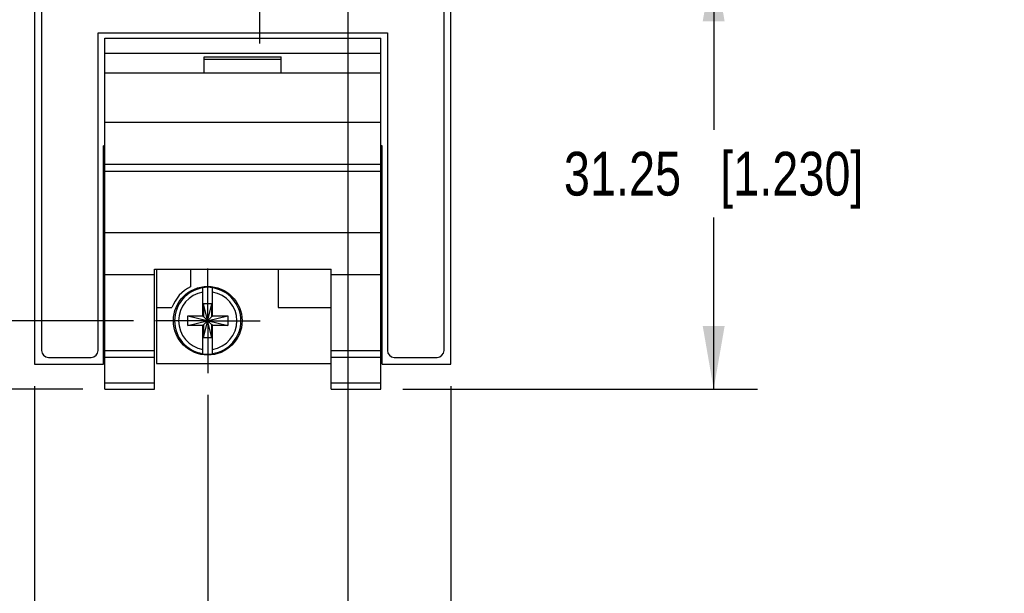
# Model space of a CAD drawing. Header units: inches. Extents: x 0 to 34, y 0 to 22.
# Tile 4 of 42: x 5.4 to 8.2, y 4.8 to 6.4. Entities that reach past the tile are written whole.
import ezdxf

# ---------------------------------------------------------------- set-up
doc = ezdxf.new("R2010")
doc.units = ezdxf.units.IN
doc.header["$LTSCALE"] = 1.87
doc.header["$MEASUREMENT"] = 0
doc.linetypes.add('CENTER', pattern=[0.6, 0.375, -0.075, 0.075, -0.075])
doc.layers.get('0').update_dxf_attribs({"linetype": 'CONTINUOUS'})
for name, color, linetype in [('02___PRT_ALL_AXES', 7, 'CONTINUOUS'), ('DEFAULT_1', 7, 'CENTER'), ('DIMENSIONS', 7, 'CONTINUOUS')]:
    doc.layers.add(name, color=color, linetype=linetype)
doc.styles.get("Standard").update_dxf_attribs({"font": 'txt', "width": 0.8})
doc.dimstyles.new('DIMSTYLE_1', dxfattribs={"dimtxt": 0.125, "dimasz": 0.18, "dimexe": 0.125, "dimexo": 0.0625, "dimgap": 0.0625, "dimtad": 0, "dimtih": 1, "dimtoh": 1, "dimzin": 0, "dimdsep": 46, "dimtxsty": 'STANDARD', "dimblk": '_FILLED', "dimblk1": '_FILLED', "dimblk2": '_FILLED', "dimcen": 0.09, "dimazin": 0, "dimtp": 0.01, "dimtm": 0.01, "dimtfac": 1, "dimtofl": 0, "dimtmove": 0, "dimatfit": 3, "dimldrblk": '_FILLED', "dimfxl": 1, "dimtolj": 1, "dimtzin": 0, "dimarcsym": 0})

# ---------------------------------------------------------------- blocks, each defined once
blk = doc.blocks.new('_FILLED')
at = {"color": 0, "linetype": 'BYBLOCK'}
blk.add_solid([(0, 0), (-1, 0.174), (-1, -0.174)], dxfattribs=at)
blk = doc.blocks.new('*D9')
at = {"layer": 'DIMENSIONS', "color": 2, "linetype": 'CONTINUOUS'}
for p, q in [((5.7395, 7.6434), (4.5924, 7.6434)), ((4.7174, 7.6434), (4.7174, 6.7212)), ((4.7174, 5.549), (4.7174, 6.4712)), ((5.7495, 5.549), (4.5924, 5.549))]:
    blk.add_line(p, q, dxfattribs=at)
at = {"layer": 'DIMENSIONS', "color": 2, "linetype": 'CONTINUOUS', "xscale": 0.18, "yscale": 0.18, "zscale": 0.18}
for p, rotation in [((4.7174, 7.6434), 90), ((4.7174, 5.549), 270)]:
    blk.add_blockref('_FILLED', p, dxfattribs=dict(at, rotation=rotation))
at = {"layer": 'DIMENSIONS', "color": 2, "linetype": 'CONTINUOUS', "insert": (4.7174, 6.6587), "char_height": 0.125, "width": 1.325, "attachment_point": 2, "line_spacing_factor": 0.9}
blk.add_mtext('53.20{\\ftxt.shx;\\W1.000000;\\H0.125000; }[2.094]', dxfattribs=at)
blk = doc.blocks.new('*D10')
at = {"layer": 'DIMENSIONS', "color": 2, "linetype": 'CONTINUOUS'}
for p, q in [((3.9674, 5.549), (3.9674, 5.909)), ((5.7495, 5.549), (3.8424, 5.549)), ((5.605, 5.354), (3.8424, 5.354)), ((3.9674, 5.354), (3.9674, 4.9426)), ((3.9674, 4.9426), (3.8499, 4.9426))]:
    blk.add_line(p, q, dxfattribs=at)
at = {"layer": 'DIMENSIONS', "color": 2, "linetype": 'CONTINUOUS', "xscale": 0.18, "yscale": 0.18, "zscale": 0.18}
for p, rotation in [((3.9674, 5.549), 270), ((3.9674, 5.354), 90)]:
    blk.add_blockref('_FILLED', p, dxfattribs=dict(at, rotation=rotation))
at = {"layer": 'DIMENSIONS', "color": 2, "linetype": 'CONTINUOUS', "insert": (3.7874, 5.0051), "char_height": 0.125, "width": 1.125, "attachment_point": 3, "line_spacing_factor": 0.9}
blk.add_mtext('4.95{\\ftxt.shx;\\W1.000000;\\H0.125000; }[.195]', dxfattribs=at)
blk = doc.blocks.new('*D11')
at = {"layer": 'DIMENSIONS', "color": 2, "linetype": 'CONTINUOUS'}
for p, q in [((5.4674, 5.3624), (5.4674, 3.729)), ((5.9615, 5.337), (5.9615, 3.729)), ((5.4674, 3.854), (5.0646, 3.854)), ((5.9615, 3.854), (6.3215, 3.854))]:
    blk.add_line(p, q, dxfattribs=at)
at = {"layer": 'DIMENSIONS', "color": 2, "linetype": 'CONTINUOUS', "xscale": 0.18, "yscale": 0.18, "zscale": 0.18}
blk.add_blockref('_FILLED', (5.4674, 3.854), dxfattribs=at)
at = {"layer": 'DIMENSIONS', "color": 2, "linetype": 'CONTINUOUS', "xscale": 0.18, "yscale": 0.18, "zscale": 0.18, "rotation": 180}
blk.add_blockref('_FILLED', (5.9615, 3.854), dxfattribs=at)
at = {"layer": 'DIMENSIONS', "color": 2, "linetype": 'CONTINUOUS', "insert": (5.0021, 3.9165), "char_height": 0.125, "width": 1.225, "attachment_point": 3, "line_spacing_factor": 0.9}
blk.add_mtext('12.55{\\ftxt.shx;\\W1.000000;\\H0.125000; }[.494]', dxfattribs=at)
blk = doc.blocks.new('*D12')
at = {"layer": 'DIMENSIONS', "color": 2, "linetype": 'CONTINUOUS'}
for p, q in [((6.3615, 11.8137), (6.3615, 2.979)), ((5.9615, 5.337), (5.9615, 2.979)), ((5.9615, 3.104), (5.6015, 3.104)), ((6.3615, 3.104), (6.6985, 3.104))]:
    blk.add_line(p, q, dxfattribs=at)
at = {"layer": 'DIMENSIONS', "color": 2, "linetype": 'CONTINUOUS', "xscale": 0.18, "yscale": 0.18, "zscale": 0.18}
blk.add_blockref('_FILLED', (5.9615, 3.104), dxfattribs=at)
at = {"layer": 'DIMENSIONS', "color": 2, "linetype": 'CONTINUOUS', "xscale": 0.18, "yscale": 0.18, "zscale": 0.18, "rotation": 180}
blk.add_blockref('_FILLED', (6.3615, 3.104), dxfattribs=at)
at = {"layer": 'DIMENSIONS', "color": 2, "linetype": 'CONTINUOUS', "insert": (6.761, 3.1665), "char_height": 0.125, "width": 1.225, "attachment_point": 1, "line_spacing_factor": 0.9}
blk.add_mtext('10.16{\\ftxt.shx;\\W1.000000;\\H0.125000; }[.400]', dxfattribs=at)
blk = doc.blocks.new('*D15')
at = {"layer": 'DIMENSIONS', "color": 2, "linetype": 'CONTINUOUS'}
for p, q in [((6.3615, 11.8137), (6.3615, 4.479)), ((6.6556, 5.3624), (6.6556, 4.479)), ((6.3615, 4.604), (6.0015, 4.604)), ((6.6556, 4.604), (7.0476, 4.604))]:
    blk.add_line(p, q, dxfattribs=at)
at = {"layer": 'DIMENSIONS', "color": 2, "linetype": 'CONTINUOUS', "xscale": 0.18, "yscale": 0.18, "zscale": 0.18}
blk.add_blockref('_FILLED', (6.3615, 4.604), dxfattribs=at)
at = {"layer": 'DIMENSIONS', "color": 2, "linetype": 'CONTINUOUS', "xscale": 0.18, "yscale": 0.18, "zscale": 0.18, "rotation": 180}
blk.add_blockref('_FILLED', (6.6556, 4.604), dxfattribs=at)
at = {"layer": 'DIMENSIONS', "color": 2, "linetype": 'CONTINUOUS', "insert": (7.1101, 4.6665), "char_height": 0.125, "width": 1.125, "attachment_point": 1, "line_spacing_factor": 0.9}
blk.add_mtext('7.47{\\ftxt.shx;\\W1.000000;\\H0.125000; }[.294]', dxfattribs=at)
blk = doc.blocks.new('*D16')
at = {"layer": 'DIMENSIONS', "color": 2, "linetype": 'CONTINUOUS'}
for p, q in [((6.4147, 6.5843), (7.5306, 6.5843)), ((7.4056, 6.5843), (7.4056, 6.0941)), ((7.4056, 5.354), (7.4056, 5.8441)), ((6.518, 5.354), (7.5306, 5.354))]:
    blk.add_line(p, q, dxfattribs=at)
at = {"layer": 'DIMENSIONS', "color": 2, "linetype": 'CONTINUOUS', "xscale": 0.18, "yscale": 0.18, "zscale": 0.18}
for p, rotation in [((7.4056, 6.5843), 90), ((7.4056, 5.354), 270)]:
    blk.add_blockref('_FILLED', p, dxfattribs=dict(at, rotation=rotation))
at = {"layer": 'DIMENSIONS', "color": 2, "linetype": 'CONTINUOUS', "insert": (7.4056, 6.0316), "char_height": 0.125, "width": 1.325, "attachment_point": 2, "line_spacing_factor": 0.9}
blk.add_mtext('31.25{\\ftxt.shx;\\W1.000000;\\H0.125000; }[1.230]', dxfattribs=at)

msp = doc.modelspace()

# ---------------------------------------------------------------- linework, layer by layer
at = {"color": 7, "linetype": 'CONTINUOUS'}
for p, q in [((5.4674, 12.2418), (5.4674, 5.4249)), ((6.6556, 5.4249), (6.6556, 12.2418)), ((5.4871, 12.2024), (5.4871, 5.4642)), ((6.6359, 5.4642), (6.6359, 12.2024)), ((5.6485, 6.3717), (6.4745, 6.3717)), ((5.6485, 5.4642), (5.6485, 6.3717)), ((5.6675, 6.356), (6.4555, 6.356)), ((5.6675, 5.354), (5.6675, 6.356)), ((6.4555, 5.354), (6.4555, 6.356)), ((6.4745, 6.3717), (6.4745, 5.4642)), ((5.6675, 6.313), (6.4555, 6.313)), ((5.9515, 6.303), (6.1715, 6.303)), ((5.9515, 6.256), (5.9515, 6.303)), ((5.9515, 6.296), (6.1715, 6.296)), ((6.1715, 6.256), (6.1715, 6.303)), ((6.4555, 6.256), (5.6675, 6.256)), ((5.6675, 6.116), (6.4555, 6.116)), ((5.6675, 6.0489), (5.6638, 6.0489)), ((5.6638, 5.4249), (5.6638, 6.0489)), ((6.4591, 6.0489), (6.4555, 6.0489)), ((6.4591, 5.4249), (6.4591, 6.0489)), ((5.6675, 5.996), (6.4555, 5.996)), ((5.6675, 5.9764), (6.4555, 5.9764)), ((5.6675, 5.8007), (6.4555, 5.8007)), ((5.6675, 5.681), (5.8095, 5.681)), ((5.8095, 5.6962), (6.3135, 5.6962)), ((5.8095, 5.354), (5.8095, 5.6962)), ((5.8155, 5.6962), (5.8155, 5.427)), ((5.9125, 5.6962), (5.9125, 5.6463)), ((6.1625, 5.6962), (6.1625, 5.587)), ((6.3135, 5.354), (6.3135, 5.6962)), ((6.3135, 5.681), (6.4555, 5.681)), ((5.9477, 5.5607), (5.9477, 5.6436)), ((5.9752, 5.5607), (5.9752, 5.6436)), ((5.9732, 5.5975), (5.9498, 5.5975)), ((5.9732, 5.5004), (5.9498, 5.5975)), ((5.9498, 5.5975), (5.9498, 5.5607)), ((5.9498, 5.5004), (5.9732, 5.5975)), ((5.9732, 5.5607), (5.9732, 5.5975)), ((5.8155, 5.587), (5.8593, 5.587)), ((6.1625, 5.587), (6.3135, 5.587)), ((5.9044, 5.5627), (5.9477, 5.5627)), ((5.9044, 5.5352), (6.0186, 5.5627)), ((5.9044, 5.5627), (6.0186, 5.5352)), ((5.9044, 5.5352), (5.9044, 5.5627)), ((5.9477, 5.5607), (5.9498, 5.5607)), ((5.9477, 5.5372), (5.9498, 5.5372)), ((5.9477, 5.4543), (5.9477, 5.5372)), ((5.9732, 5.5372), (5.9498, 5.5607)), ((5.9498, 5.5372), (5.9732, 5.5607)), ((5.9498, 5.5372), (5.9498, 5.5004)), ((5.9752, 5.5607), (5.9732, 5.5607)), ((5.9752, 5.5372), (5.9732, 5.5372)), ((5.9732, 5.5004), (5.9732, 5.5372)), ((5.9752, 5.5627), (6.0186, 5.5627)), ((5.9752, 5.4543), (5.9752, 5.5372)), ((6.0186, 5.5627), (6.0186, 5.5352)), ((5.9477, 5.5352), (5.9044, 5.5352)), ((6.0186, 5.5352), (5.9752, 5.5352)), ((5.9732, 5.5004), (5.9498, 5.5004)), ((5.6675, 5.464), (5.8095, 5.464)), ((6.3135, 5.464), (6.4555, 5.464)), ((5.4674, 5.4249), (5.6638, 5.4249)), ((5.5067, 5.4445), (5.6288, 5.4445)), ((5.6675, 5.4447), (5.8095, 5.4447)), ((5.8155, 5.427), (6.3135, 5.427)), ((6.3135, 5.4447), (6.4555, 5.4447)), ((6.4591, 5.4249), (6.6556, 5.4249)), ((6.4941, 5.4445), (6.6162, 5.4445)), ((5.6675, 5.3719), (5.8095, 5.3719)), ((6.3135, 5.3719), (6.4555, 5.3719)), ((5.6675, 5.354), (5.8095, 5.354)), ((6.3135, 5.354), (6.4555, 5.354))]:
    msp.add_line(p, q, dxfattribs=at)
msp.add_circle((5.9615, 5.549), 0.098, dxfattribs=at)
for centre, radius, start, end in [((5.9615, 5.549), 0.109, 116.7143, 159.5968), ((5.9615, 5.549), 0.0947, 98.3637, 261.6363), ((5.9615, 5.549), 0.0832, 99.5336, 260.4664), ((5.9615, 5.549), 0.0956, 81.7166, 98.2834), ((5.9615, 5.549), 0.0947, 278.3637, 81.6363), ((5.9615, 5.549), 0.0832, 279.5336, 80.4664), ((5.5067, 5.4642), 0.0197, 180, 270), ((5.6288, 5.4642), 0.0197, 270, 360), ((5.9615, 5.549), 0.0956, 261.7166, 278.2834), ((6.4941, 5.4642), 0.0197, 180, 270), ((6.6162, 5.4642), 0.0197, 270, 360)]:
    msp.add_arc(centre, radius, start, end, dxfattribs=at)
at = {"layer": '02___PRT_ALL_AXES', "color": 7, "linetype": 'CENTER'}
msp.add_line((6.1091, 6.5843), (6.1091, 6.3412), dxfattribs=at)
at = {"layer": 'DEFAULT_1', "color": 7, "linetype": 'CENTER'}
for q in [(5.9615, 5.6985), (5.812, 5.549), (6.111, 5.549), (5.9615, 5.3995)]:
    msp.add_line((5.9615, 5.549), q, dxfattribs=at)

# ---------------------------------------------------------------- dimensions: what is measured, and where the dimension line sits
at = {"layer": 'DIMENSIONS', "color": 2, "linetype": 'CONTINUOUS'}
for base, p1, p2, picture, middle in [((6.3615, 3.104), (5.9615, 5.3995), (6.3615, 11.8762), '*D12', (7.3735, 3.104)), ((6.6556, 4.604), (6.3615, 11.8762), (6.6556, 5.4249), '*D15', (7.6726, 4.604)), ((5.9615, 3.854), (5.4674, 5.4249), (5.9615, 5.3995), '*D11', (4.3896, 3.854))]:
    dim = msp.add_linear_dim(base=base, p1=p1, p2=p2, dimstyle='DIMSTYLE_1', dxfattribs=at)
    dim.commit()
    dim.dimension.update_dxf_attribs({"geometry": picture, "text_midpoint": middle, "dimtype": 160})
for base, p1, p2, angle, picture, middle in [((4.7174, 7.6434), (5.812, 5.549), (5.802, 7.6434), 90, '*D9', (4.7174, 6.5962)), ((7.4056, 6.5843), (6.4555, 5.354), (6.3522, 6.5843), 90, '*D16', (7.4056, 5.9691)), ((3.9673699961, 5.3539604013), (5.8119566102, 5.5489604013), (5.6674644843, 5.3539604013), 270, '*D10', (3.2248699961, 4.9425505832))]:
    dim = msp.add_linear_dim(base=base, p1=p1, p2=p2, angle=angle, dimstyle='DIMSTYLE_1', dxfattribs=at)
    dim.commit()
    dim.dimension.update_dxf_attribs({"geometry": picture, "text_midpoint": middle, "dimtype": 160})

doc.saveas('drawing.dxf')
